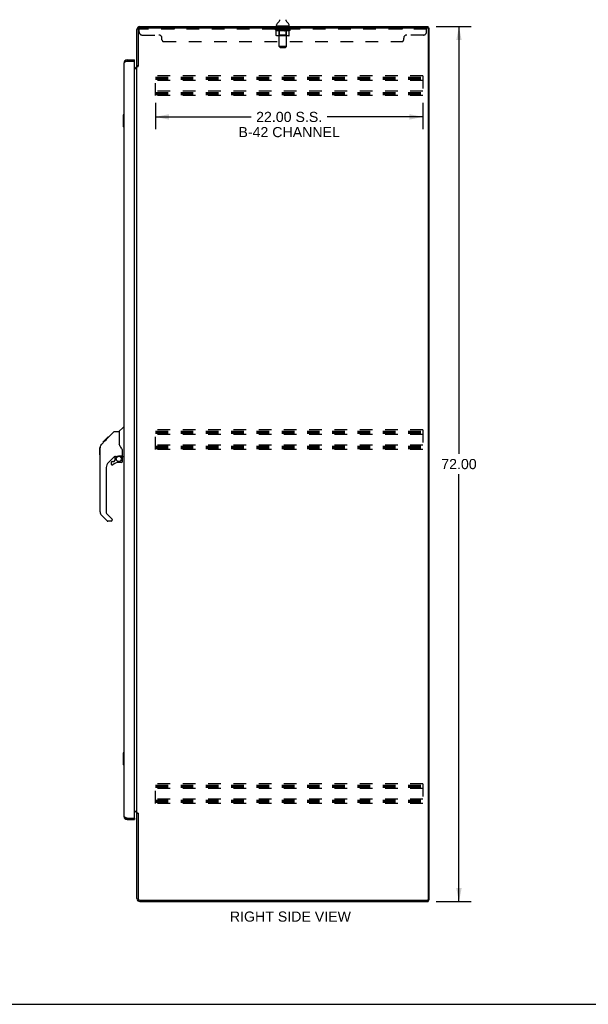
# Model space of a CAD drawing. Header units: inches. Extents: x 0 to 189, y 0 to 122.
# Tile 11 of 15: x 95 to 142, y 0 to 81. Entities that reach past the tile are written whole.
import ezdxf

# ---------------------------------------------------------------- set-up
doc = ezdxf.new("R2010")
doc.units = ezdxf.units.IN
doc.header["$LTSCALE"] = 10.388889
doc.header["$MEASUREMENT"] = 0
doc.linetypes.add('HIDDEN', pattern=[0.2, 0.1, -0.1])
doc.layers.get('0').update_dxf_attribs({"linetype": 'CONTINUOUS'})
for name, color, linetype in [('02___PRT_ALL_AXES', 7, 'CONTINUOUS'), ('DEFAULT_2', 8, 'HIDDEN'), ('DIMENSIONS', 7, 'CONTINUOUS')]:
    doc.layers.add(name, color=color, linetype=linetype)
doc.styles.get("Standard").update_dxf_attribs({"font": 'arial.ttf'})
doc.dimstyles.new('DIMSTYLE_1', dxfattribs={"dimtxt": 0.833333, "dimasz": 1.111111, "dimexe": 0.09, "dimexo": 0.07, "dimgap": 0.0375, "dimtad": 0, "dimtih": 1, "dimtoh": 1, "dimzin": 4, "dimdsep": 46, "dimtxsty": 'Standard', "dimblk": '_FILLED', "dimblk1": '_FILLED', "dimblk2": '_FILLED', "dimcen": 0.09, "dimazin": 1, "dimtfac": 1, "dimtdec": 3, "dimtofl": 0, "dimtmove": 0, "dimatfit": 3, "dimldrblk": '_FILLED', "dimfxl": 0, "dimtolj": 1, "dimtzin": 4, "dimarcsym": 0})

# ---------------------------------------------------------------- blocks, each defined once
blk = doc.blocks.new('_FILLED')
at = {"color": 0, "linetype": 'ByBlock'}
blk.add_solid([(0, 0), (-1, 0.2), (-1, -0.2)], dxfattribs=at)
blk = doc.blocks.new('*D5')
at = {"layer": 'DIMENSIONS', "color": 2, "linetype": 'Continuous'}
for p, q in [((129.614, 80.454), (132.497, 80.454)), ((131.497, 80.454), (131.497, 45.287)), ((131.497, 8.454), (131.497, 43.621)), ((129.614, 8.454), (132.497, 8.454))]:
    blk.add_line(p, q, dxfattribs=at)
at = {"layer": 'DIMENSIONS', "color": 2, "linetype": 'Continuous', "xscale": 1.1111111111, "yscale": 1.1111111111, "zscale": 1.1111111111}
for p, rotation in [((131.497, 80.454), 90), ((131.497, 8.454), 270)]:
    blk.add_blockref('_FILLED', p, dxfattribs=dict(at, rotation=rotation))
at = {"layer": 'DIMENSIONS', "color": 2, "linetype": 'Continuous', "insert": (131.497, 44.871), "char_height": 0.8333, "width": 2.91202, "attachment_point": 2, "line_spacing_factor": 0.9}
blk.add_mtext('72.00', dxfattribs=at)
blk = doc.blocks.new('*D6')
at = {"layer": 'DIMENSIONS', "color": 2, "linetype": 'Continuous'}
for p, q in [((106.534, 74.169), (106.534, 72.018)), ((128.534, 74.169), (128.534, 72.018)), ((106.534, 73.018), (114.403, 73.018)), ((128.534, 73.018), (120.664, 73.018))]:
    blk.add_line(p, q, dxfattribs=at)
at = {"layer": 'DIMENSIONS', "color": 2, "linetype": 'Continuous', "xscale": 1.1111111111, "yscale": 1.1111111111, "zscale": 1.1111111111, "rotation": 180}
blk.add_blockref('_FILLED', (106.534, 73.018), dxfattribs=at)
at = {"layer": 'DIMENSIONS', "color": 2, "linetype": 'Continuous', "xscale": 1.1111111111, "yscale": 1.1111111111, "zscale": 1.1111111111}
blk.add_blockref('_FILLED', (128.534, 73.018), dxfattribs=at)
at = {"layer": 'DIMENSIONS', "color": 2, "linetype": 'Continuous', "insert": (117.534, 73.435), "char_height": 0.83333, "width": 8.33333, "attachment_point": 2, "line_spacing_factor": 0.9}
blk.add_mtext('22.00 S.S.\\PB-42 CHANNEL', dxfattribs=at)

msp = doc.modelspace()

# ---------------------------------------------------------------- linework, layer by layer
at = {"color": 3, "linetype": 'Continuous'}
for p, q in [((105.013, 77.201), (105.013, 80.208)), ((105.259, 80.454), (128.961, 80.454)), ((105.26, 80.35), (128.898, 80.35)), ((128.961, 80.288), (128.961, 8.621)), ((129.013, 80.35), (129.013, 8.558)), ((105.117, 80.207), (105.117, 77.202)), ((103.955, 15.451), (103.955, 77.458)), ((104.107, 77.565), (104.101, 77.562)), ((104.113, 77.567), (104.107, 77.565)), ((104.124, 77.571), (104.113, 77.567)), ((104.136, 77.576), (104.124, 77.571)), ((104.147, 77.58), (104.136, 77.576)), ((104.159, 77.585), (104.147, 77.58)), ((104.177, 77.591), (104.159, 77.585)), ((104.201, 77.6), (104.177, 77.591)), ((104.201, 77.704), (104.809, 77.704)), ((104.201, 77.6), (104.789, 77.6)), ((104.809, 15.328), (104.809, 77.58)), ((104.809, 77.058), (104.87, 77.058)), ((104.809, 77.006), (104.973, 77.006)), ((105.013, 15.747), (105.013, 77.162)), ((105.013, 77.162), (105.087, 77.162)), ((104.809, 15.902), (104.973, 15.902)), ((104.87, 15.85), (104.809, 15.85)), ((105.013, 15.747), (105.087, 15.747)), ((105.013, 8.701), (105.013, 15.708)), ((105.103, 15.728), (105.106, 15.724)), ((105.117, 15.706), (105.117, 8.701)), ((104.141, 15.33), (104.13, 15.335)), ((104.153, 15.326), (104.141, 15.33)), ((104.165, 15.322), (104.153, 15.326)), ((104.177, 15.317), (104.165, 15.322)), ((104.201, 15.308), (104.177, 15.317)), ((104.201, 15.308), (104.789, 15.308)), ((104.201, 15.204), (104.809, 15.204)), ((105.259, 8.454), (128.961, 8.454)), ((105.26, 8.558), (128.898, 8.558))]:
    msp.add_line(p, q, dxfattribs=at)
at = {"color": 7, "linetype": 'Continuous'}
for p, q in [((116.49, 80.553), (116.49, 80.592)), ((116.513, 80.484), (116.513, 80.454)), ((117.513, 80.484), (116.513, 80.484)), ((116.722, 80.906), (116.719, 80.901)), ((117.513, 80.484), (117.513, 80.454)), ((117.536, 80.553), (117.536, 80.592)), ((128.96, 80.35), (128.907, 80.35)), ((128.961, 80.35), (128.961, 80.454)), ((128.961, 80.35), (129.013, 80.35)), ((104.201, 77.704), (104.201, 77.6)), ((104.809, 77.6), (104.789, 77.6)), ((104.809, 77.6), (104.809, 77.704)), ((105.117, 77.214), (105.013, 77.214)), ((103.895, 73.189), (103.895, 72.219)), ((103.955, 73.204), (103.91, 73.204)), ((103.942, 73.104), (103.942, 72.304)), ((103.91, 72.204), (103.955, 72.204)), ((102.52, 46.496), (103.144, 47.12)), ((103.2, 47.143), (103.561, 47.143)), ((103.561, 47.143), (103.561, 46.039)), ((103.567, 47.149), (103.865, 47.447)), ((103.955, 47.458), (103.892, 47.458)), ((102.101, 46.076), (102.38, 46.355)), ((102.207, 46.25), (102.211, 46.253)), ((102.207, 46.25), (102.274, 46.25)), ((102.211, 46.253), (102.277, 46.253)), ((102.212, 46.254), (102.621, 46.664)), ((102.278, 46.254), (102.212, 46.254)), ((102.36, 46.335), (102.293, 46.335)), ((102.379, 46.355), (102.513, 46.488)), ((102.446, 46.422), (102.379, 46.422)), ((102.528, 46.504), (102.461, 46.504)), ((102.52, 46.496), (102.485, 46.46)), ((102.605, 46.58), (102.538, 46.58)), ((102.621, 46.664), (102.623, 46.666)), ((102.688, 46.664), (102.621, 46.664)), ((102.622, 46.664), (102.688, 46.664)), ((102.623, 46.666), (102.69, 46.666)), ((101.975, 45.216), (101.975, 45.803)), ((101.986, 40.515), (101.986, 45.799)), ((102.101, 46.076), (102.082, 46.056)), ((103.581, 46.046), (103.561, 46.101)), ((103.611, 45.978), (103.581, 46.046)), ((103.837, 45.116), (103.837, 45.522)), ((103.173, 45.081), (102.671, 44.58)), ((102.892, 44.582), (102.892, 44.463)), ((102.971, 44.661), (103.123, 44.661)), ((103.132, 44.664), (103.203, 44.736)), ((103.207, 45.071), (103.207, 44.745)), ((103.249, 45.076), (103.337, 45.076)), ((103.515, 45.117), (103.522, 45.118)), ((103.522, 45.118), (103.817, 45.118)), ((103.758, 44.582), (103.522, 44.582)), ((103.699, 45.118), (103.779, 45.038)), ((103.771, 45.03), (103.765, 45.024)), ((103.817, 44.899), (103.837, 44.899)), ((103.837, 44.661), (103.837, 44.899)), ((103.876, 45.076), (103.955, 45.076)), ((102.498, 44.162), (102.498, 40.429)), ((102.554, 39.784), (102.102, 40.236)), ((102.521, 40.374), (102.957, 39.938)), ((102.892, 39.761), (102.61, 39.761)), ((102.971, 39.905), (102.971, 39.84)), ((103.895, 20.689), (103.895, 19.719)), ((103.955, 20.704), (103.91, 20.704)), ((103.942, 20.604), (103.942, 19.804)), ((103.91, 19.704), (103.955, 19.704)), ((105.117, 15.695), (105.013, 15.695)), ((104.201, 15.204), (104.201, 15.308)), ((104.789, 15.308), (104.809, 15.308)), ((104.809, 15.308), (104.809, 15.204)), ((128.907, 8.558), (128.96, 8.558)), ((128.961, 8.558), (129.013, 8.558)), ((128.961, 8.558), (128.961, 8.454)), ((0, 0), (188.889, 0))]:
    msp.add_line(p, q, dxfattribs=at)
for points in [[(116.726, 81.018), (116.728, 81.013), (116.729, 81.009), (116.731, 81.004), (116.732, 80.999), (116.733, 80.994), (116.734, 80.989), (116.734, 80.984), (116.735, 80.979), (116.735, 80.974), (116.735, 80.969), (116.735, 80.964), (116.735, 80.959), (116.735, 80.954), (116.734, 80.949), (116.733, 80.944), (116.733, 80.939), (116.731, 80.934), (116.73, 80.929), (116.729, 80.924), (116.727, 80.92), (116.725, 80.915), (116.724, 80.91), (116.722, 80.906)], [(117.306, 80.901), (117.304, 80.906), (117.302, 80.91), (117.3, 80.915), (117.299, 80.92), (117.297, 80.924), (117.296, 80.929), (117.294, 80.934), (117.293, 80.939), (117.292, 80.944), (117.292, 80.949), (117.291, 80.954), (117.291, 80.959), (117.29, 80.964), (117.29, 80.969), (117.291, 80.974), (117.291, 80.979), (117.291, 80.984), (117.292, 80.989), (117.293, 80.994), (117.294, 80.999), (117.295, 81.004), (117.297, 81.009), (117.298, 81.013), (117.3, 81.018)], [(103.94, 73.14), (103.94, 73.135), (103.941, 73.129), (103.941, 73.123), (103.941, 73.117), (103.942, 73.11), (103.942, 73.104)], [(103.942, 72.304), (103.942, 72.298), (103.941, 72.292), (103.941, 72.286), (103.941, 72.28), (103.94, 72.274), (103.94, 72.268)], [(103.144, 47.12), (103.152, 47.127), (103.161, 47.133), (103.17, 47.137), (103.18, 47.14), (103.19, 47.142), (103.2, 47.143)], [(102.401, 46.376), (102.386, 46.361), (102.38, 46.355)], [(102.485, 46.46), (102.462, 46.438), (102.441, 46.416), (102.401, 46.376)], [(102.101, 46.076), (102.082, 46.056), (102.057, 46.023), (102.035, 45.988), (102.017, 45.95), (102.003, 45.911), (101.993, 45.87), (101.987, 45.829), (101.986, 45.799)], [(103.784, 45.693), (103.735, 45.764), (103.686, 45.84), (103.645, 45.911), (103.611, 45.978)], [(103.837, 45.522), (103.836, 45.546), (103.831, 45.581), (103.822, 45.615), (103.81, 45.647), (103.795, 45.676), (103.784, 45.693)], [(103.337, 45.076), (103.345, 45.077), (103.354, 45.079), (103.364, 45.082), (103.375, 45.086), (103.388, 45.091), (103.403, 45.096), (103.42, 45.101), (103.438, 45.106), (103.456, 45.111), (103.476, 45.114), (103.495, 45.116), (103.515, 45.117)], [(103.817, 44.899), (103.816, 44.913), (103.815, 44.926), (103.812, 44.94), (103.808, 44.953), (103.803, 44.966), (103.797, 44.979), (103.791, 44.991), (103.783, 45.003), (103.774, 45.014), (103.765, 45.024)], [(103.779, 45.038), (103.779, 45.038), (103.778, 45.037), (103.778, 45.036), (103.776, 45.035), (103.775, 45.034), (103.771, 45.03)], [(103.94, 20.64), (103.94, 20.635), (103.941, 20.629), (103.941, 20.623), (103.941, 20.617), (103.942, 20.61), (103.942, 20.604)], [(103.942, 19.804), (103.942, 19.798), (103.941, 19.792), (103.941, 19.786), (103.941, 19.78), (103.94, 19.774), (103.94, 19.768)]]:
    msp.add_lwpolyline(points, dxfattribs=at)
at = {"color": 3, "linetype": 'Continuous'}
for points in [[(104.101, 77.562), (104.096, 77.56), (104.091, 77.558), (104.085, 77.556), (104.08, 77.553), (104.075, 77.551), (104.07, 77.549), (104.064, 77.547), (104.059, 77.544), (104.055, 77.542), (104.05, 77.54), (104.045, 77.538), (104.04, 77.536), (104.036, 77.533), (104.031, 77.531), (104.027, 77.529), (104.023, 77.527), (104.019, 77.524), (104.015, 77.522), (104.011, 77.52), (104.007, 77.518), (104.003, 77.516), (104, 77.513), (103.996, 77.511), (103.993, 77.509), (103.99, 77.507), (103.987, 77.504), (103.984, 77.502), (103.981, 77.5), (103.979, 77.498), (103.976, 77.496), (103.974, 77.493), (103.971, 77.491), (103.969, 77.489), (103.967, 77.487), (103.966, 77.484), (103.964, 77.482), (103.962, 77.48), (103.961, 77.478), (103.96, 77.475), (103.959, 77.473), (103.958, 77.471), (103.957, 77.469), (103.956, 77.467), (103.956, 77.464), (103.955, 77.462), (103.955, 77.46), (103.955, 77.458)], [(104.973, 77.006), (104.973, 77.008), (104.973, 77.01), (104.973, 77.012), (104.974, 77.014), (104.975, 77.015), (104.976, 77.017), (104.977, 77.019), (104.978, 77.02), (104.98, 77.022), (104.982, 77.023), (104.984, 77.024), (104.986, 77.026), (104.988, 77.027), (104.99, 77.028), (104.992, 77.029)], [(104.992, 77.029), (104.997, 77.032), (104.999, 77.033), (105.002, 77.034), (105.004, 77.035), (105.006, 77.037), (105.008, 77.038), (105.01, 77.04), (105.011, 77.041), (105.012, 77.043), (105.012, 77.044), (105.013, 77.045), (105.013, 77.047)], [(105.087, 77.162), (105.089, 77.163), (105.091, 77.165), (105.093, 77.166), (105.094, 77.168), (105.096, 77.169), (105.097, 77.171), (105.098, 77.172), (105.099, 77.174), (105.1, 77.175), (105.101, 77.176), (105.102, 77.178), (105.103, 77.179), (105.103, 77.18)], [(105.103, 77.18), (105.106, 77.184), (105.106, 77.186), (105.107, 77.188), (105.108, 77.189), (105.109, 77.191), (105.11, 77.193), (105.112, 77.195), (105.113, 77.196), (105.114, 77.198), (105.115, 77.2), (105.117, 77.202)], [(104.113, 15.342), (104.107, 15.344), (104.101, 15.346), (104.096, 15.348), (104.091, 15.35), (104.085, 15.353), (104.08, 15.355), (104.075, 15.357), (104.07, 15.359), (104.064, 15.362), (104.059, 15.364), (104.055, 15.366), (104.05, 15.368), (104.045, 15.371), (104.04, 15.373), (104.036, 15.375), (104.031, 15.377), (104.027, 15.379), (104.023, 15.382), (104.019, 15.384), (104.015, 15.386), (104.011, 15.388), (104.007, 15.391), (104.003, 15.393), (104, 15.395), (103.996, 15.397), (103.993, 15.399), (103.99, 15.402), (103.987, 15.404), (103.984, 15.406), (103.981, 15.408), (103.979, 15.411), (103.976, 15.413), (103.974, 15.415), (103.971, 15.417), (103.969, 15.419), (103.967, 15.422), (103.966, 15.424), (103.964, 15.426), (103.962, 15.428), (103.961, 15.431), (103.96, 15.433), (103.959, 15.435), (103.958, 15.437), (103.957, 15.44), (103.956, 15.442), (103.956, 15.444), (103.955, 15.446), (103.955, 15.448), (103.955, 15.451)], [(104.973, 15.902), (104.973, 15.9), (104.973, 15.898), (104.973, 15.896), (104.974, 15.895), (104.975, 15.893), (104.976, 15.891), (104.977, 15.89), (104.978, 15.888), (104.98, 15.887), (104.982, 15.885), (104.984, 15.884), (104.986, 15.883), (104.988, 15.881), (104.99, 15.88), (104.992, 15.879), (104.997, 15.877)], [(104.997, 15.877), (104.999, 15.875), (105.002, 15.874), (105.004, 15.873), (105.006, 15.872), (105.008, 15.87), (105.01, 15.869), (105.011, 15.867), (105.012, 15.866), (105.012, 15.864), (105.013, 15.863), (105.013, 15.861)], [(105.087, 15.747), (105.089, 15.745), (105.091, 15.744), (105.093, 15.742), (105.094, 15.74), (105.096, 15.739), (105.097, 15.738), (105.098, 15.736), (105.099, 15.735), (105.1, 15.733), (105.101, 15.732), (105.102, 15.731), (105.103, 15.729), (105.103, 15.728)], [(105.106, 15.724), (105.106, 15.722), (105.107, 15.721), (105.108, 15.719), (105.109, 15.717), (105.11, 15.715), (105.112, 15.714), (105.113, 15.712), (105.114, 15.71), (105.115, 15.708), (105.117, 15.706)], [(104.13, 15.335), (104.118, 15.339), (104.113, 15.342)]]:
    msp.add_lwpolyline(points, dxfattribs=at)
at = {"color": 7, "linetype": 'Continuous'}
msp.add_circle((103.522, 44.877), 0.217, dxfattribs=at)
at = {"color": 3, "linetype": 'Continuous'}
for centre, radius, start, end in [((105.259, 80.208), 0.246, 90, 180), ((105.26, 80.207), 0.143, 90, 180), ((128.898, 80.288), 0.0625, 0, 90), ((104.201, 77.458), 0.246, 90, 180), ((104.789, 77.58), 0.02, 0, 90), ((104.87, 77.201), 0.142, 270, 360), ((104.201, 15.451), 0.246, 180, 270), ((104.87, 15.708), 0.142, 0, 90), ((104.789, 15.328), 0.02, 270, 360), ((105.259, 8.701), 0.246, 180, 270), ((105.26, 8.701), 0.143, 180, 270), ((128.898, 8.621), 0.0625, 270, 360)]:
    msp.add_arc(centre, radius, start, end, dxfattribs=at)
at = {"color": 7, "linetype": 'Continuous'}
for centre, radius, start, end in [((116.634, 80.592), 0.144, 124.66265, 180), ((116.559, 80.553), 0.069, 180, 270), ((116.254, 81.141), 0.523, 304.66237, 336.9318), ((117.771, 81.141), 0.523, 203.0682, 235.33763), ((117.467, 80.553), 0.069, 270, 360), ((117.392, 80.592), 0.144, 0, 55.33735), ((104.201, 77.458), 0.142, 90, 131.36328), ((104.119, 77.314), 0.26, 87.37967, 90), ((103.91, 73.189), 0.015, 90, 180), ((103.94, 73.189), 0.015, 0, 90), ((103.91, 72.219), 0.015, 180, 270), ((103.94, 72.219), 0.015, 270, 360), ((103.581, 47.135), 0.0197, 135, 180), ((103.892, 47.419), 0.0394, 90, 135), ((101.994, 45.803), 0.0197, 110.96309, 180), ((101.994, 45.216), 0.0197, 180, 246.39296), ((103.089, 44.162), 0.591, 135, 180), ((102.971, 44.582), 0.0787, 90, 180), ((103.522, 43.795), 0.787, 90, 129.5212), ((103.123, 44.673), 0.0118, 270, 315), ((103.249, 44.879), 0.197, 90, 127.44051), ((103.195, 44.745), 0.0118, 315, 360), ((103.758, 44.661), 0.0787, 270, 360), ((103.64, 44.899), 0.197, 0, 45), ((103.817, 45.137), 0.0197, 270, 360), ((103.876, 45.116), 0.0394, 180, 270), ((102.971, 44.463), 0.0787, 180, 309.5212), ((102.38, 40.515), 0.394, 180, 225), ((102.577, 40.429), 0.0787, 180, 225), ((102.61, 39.84), 0.0787, 225, 270), ((102.892, 39.84), 0.0787, 270, 360), ((102.923, 39.905), 0.0472, 0, 45), ((103.91, 20.689), 0.015, 90, 180), ((103.94, 20.689), 0.015, 0, 90), ((103.91, 19.719), 0.015, 180, 270), ((103.94, 19.719), 0.015, 270, 360), ((104.201, 15.451), 0.142, 228.63672, 270), ((104.119, 15.594), 0.26, 270, 272.60473)]:
    msp.add_arc(centre, radius, start, end, dxfattribs=at)
at = {"layer": '02___PRT_ALL_AXES', "color": 8, "linetype": 'HIDDEN'}
for p, q in [((107.2, 80.35), (107.2, 80.246)), ((108.075, 80.35), (107.2, 80.35)), ((108.075, 80.246), (107.2, 80.246)), ((108.075, 80.35), (108.075, 80.246)), ((116.575, 80.246), (116.575, 80.35)), ((117.45, 80.35), (116.575, 80.35)), ((117.45, 80.246), (116.575, 80.246)), ((117.45, 80.246), (117.45, 80.35)), ((125.95, 80.35), (125.95, 80.246)), ((126.825, 80.35), (125.95, 80.35)), ((126.825, 80.246), (125.95, 80.246)), ((126.825, 80.35), (126.825, 80.246))]:
    msp.add_line(p, q, dxfattribs=at)
at = {"layer": 'DEFAULT_2', "color": 8, "linetype": 'HIDDEN'}
for p, q in [((105.2, 80.005), (105.2, 80.35)), ((105.26, 80.35), (105.2, 80.35)), ((128.825, 80.246), (105.2, 80.246)), ((116.38, 80.207), (116.38, 80.247)), ((116.38, 80.247), (116.686, 80.247)), ((116.476, 80.14), (116.38, 80.207)), ((117.646, 80.207), (116.38, 80.207)), ((116.381, 80.247), (116.381, 80.252)), ((116.501, 80.251), (116.381, 80.252)), ((116.389, 80.247), (116.389, 80.254)), ((116.398, 80.244), (116.398, 80.248)), ((116.398, 80.244), (117.628, 80.244)), ((116.407, 80.244), (116.407, 80.248)), ((116.408, 80.244), (116.408, 80.248)), ((116.418, 80.247), (116.418, 80.254)), ((116.434, 80.244), (116.434, 80.248)), ((116.436, 80.244), (116.436, 80.248)), ((116.464, 80.247), (116.464, 80.254)), ((116.479, 80.244), (116.479, 80.248)), ((116.482, 80.244), (116.482, 80.248)), ((116.501, 80.247), (116.501, 80.251)), ((116.528, 80.247), (116.528, 80.254)), ((116.529, 80.244), (116.529, 80.247)), ((116.53, 80.244), (116.53, 80.247)), ((116.533, 80.244), (116.533, 80.247)), ((116.54, 80.244), (116.54, 80.248)), ((116.54, 80.244), (116.54, 80.247)), ((116.544, 80.244), (116.544, 80.248)), ((116.547, 80.244), (116.547, 80.248)), ((116.551, 80.244), (116.551, 80.247)), ((116.565, 80.244), (116.565, 80.247)), ((116.584, 80.244), (116.584, 80.25)), ((116.584, 80.244), (116.584, 80.247)), ((116.604, 80.244), (116.604, 80.247)), ((116.604, 80.244), (116.604, 80.247)), ((116.606, 80.247), (116.606, 80.254)), ((116.616, 80.244), (116.616, 80.248)), ((116.62, 80.244), (116.62, 80.248)), ((116.629, 80.244), (116.629, 80.247)), ((116.64, 80.244), (116.64, 80.251)), ((116.656, 80.244), (116.656, 80.247)), ((116.659, 80.244), (116.659, 80.247)), ((116.686, 80.244), (116.686, 80.247)), ((116.753, 80.247), (116.691, 80.247)), ((116.696, 80.247), (116.696, 80.254)), ((116.7, 80.484), (116.7, 80.454)), ((116.703, 80.244), (116.703, 80.248)), ((116.708, 80.244), (116.708, 80.248)), ((116.713, 78.803), (116.713, 80.45)), ((116.714, 80.244), (116.714, 80.253)), ((116.718, 80.244), (116.718, 80.247)), ((116.729, 80.244), (116.729, 80.247)), ((116.753, 80.244), (116.753, 80.247)), ((116.828, 80.247), (116.769, 80.247)), ((116.789, 80.244), (116.789, 80.247)), ((116.796, 80.247), (116.796, 80.254)), ((116.8, 80.244), (116.8, 80.248)), ((116.802, 80.244), (116.802, 80.253)), ((116.805, 80.244), (116.805, 80.248)), ((116.813, 80.244), (116.813, 80.248)), ((116.828, 80.244), (116.828, 80.247)), ((116.908, 80.247), (116.854, 80.247)), ((116.867, 80.244), (116.867, 80.247)), ((116.898, 80.247), (117.013, 80.254)), ((116.903, 80.247), (116.903, 80.254)), ((116.903, 80.248), (116.903, 80.254)), ((116.903, 80.254), (116.903, 80.254)), ((116.903, 80.244), (116.903, 80.248)), ((116.907, 80.244), (116.907, 80.248)), ((116.908, 80.244), (116.908, 80.247)), ((116.909, 80.244), (116.909, 80.248)), ((116.992, 80.247), (116.944, 80.247)), ((116.949, 80.244), (116.949, 80.247)), ((116.992, 80.244), (116.992, 80.247)), ((117.01, 80.248), (117.01, 80.248)), ((117.01, 80.244), (117.01, 80.248)), ((117.01, 80.244), (117.01, 80.248)), ((117.013, 80.247), (117.013, 80.254)), ((117.013, 80.254), (117.127, 80.247)), ((117.015, 80.244), (117.015, 80.248)), ((117.015, 80.248), (117.016, 80.248)), ((117.016, 80.244), (117.016, 80.248)), ((117.034, 80.244), (117.034, 80.247)), ((117.034, 80.247), (117.082, 80.247)), ((117.076, 80.244), (117.076, 80.247)), ((117.117, 80.244), (117.117, 80.248)), ((117.117, 80.244), (117.117, 80.247)), ((117.117, 80.247), (117.172, 80.247)), ((117.118, 80.244), (117.118, 80.248)), ((117.122, 80.248), (117.122, 80.254)), ((117.122, 80.254), (117.123, 80.254)), ((117.122, 80.244), (117.122, 80.248)), ((117.123, 80.247), (117.123, 80.254)), ((117.159, 80.244), (117.159, 80.247)), ((117.198, 80.244), (117.198, 80.247)), ((117.198, 80.247), (117.257, 80.247)), ((117.213, 80.244), (117.213, 80.248)), ((117.221, 80.244), (117.221, 80.248)), ((117.223, 80.244), (117.223, 80.253)), ((117.226, 80.244), (117.226, 80.248)), ((117.229, 80.247), (117.229, 80.254)), ((117.237, 80.244), (117.237, 80.247)), ((117.273, 80.244), (117.273, 80.247)), ((117.273, 80.247), (117.335, 80.247)), ((117.297, 80.244), (117.297, 80.247)), ((117.308, 80.244), (117.308, 80.247)), ((117.312, 80.244), (117.312, 80.253)), ((117.313, 78.803), (117.313, 80.45)), ((117.318, 80.244), (117.318, 80.248)), ((117.323, 80.244), (117.323, 80.248)), ((117.325, 80.484), (117.325, 80.454)), ((117.33, 80.247), (117.33, 80.254)), ((117.34, 80.244), (117.34, 80.247)), ((117.34, 80.247), (117.541, 80.247)), ((117.367, 80.244), (117.367, 80.247)), ((117.37, 80.244), (117.37, 80.247)), ((117.386, 80.244), (117.386, 80.251)), ((117.397, 80.244), (117.397, 80.247)), ((117.406, 80.244), (117.406, 80.248)), ((117.41, 80.244), (117.41, 80.248)), ((117.42, 80.247), (117.42, 80.254)), ((117.421, 80.244), (117.421, 80.247)), ((117.421, 80.244), (117.421, 80.247)), ((117.442, 80.244), (117.442, 80.25)), ((117.442, 80.244), (117.442, 80.247)), ((117.46, 80.244), (117.46, 80.247)), ((117.475, 80.244), (117.475, 80.247)), ((117.479, 80.244), (117.479, 80.248)), ((117.482, 80.244), (117.482, 80.248)), ((117.486, 80.244), (117.486, 80.248)), ((117.486, 80.244), (117.486, 80.247)), ((117.493, 80.244), (117.493, 80.247)), ((117.496, 80.244), (117.496, 80.247)), ((117.497, 80.244), (117.497, 80.247)), ((117.498, 80.247), (117.498, 80.254)), ((117.544, 80.244), (117.544, 80.248)), ((117.547, 80.244), (117.547, 80.248)), ((117.547, 80.138), (117.646, 80.207)), ((117.561, 80.247), (117.561, 80.254)), ((117.59, 80.244), (117.59, 80.248)), ((117.592, 80.244), (117.592, 80.248)), ((117.608, 80.247), (117.608, 80.254)), ((117.618, 80.244), (117.618, 80.248)), ((117.619, 80.244), (117.619, 80.248)), ((117.628, 80.244), (117.628, 80.248)), ((117.637, 80.247), (117.637, 80.254)), ((117.646, 80.207), (117.646, 80.254)), ((128.825, 80.005), (128.825, 80.35)), ((105.45, 79.755), (106.825, 79.755)), ((107.075, 79.35), (107.075, 79.505)), ((116.476, 79.733), (116.476, 80.14)), ((116.476, 80.14), (116.491, 80.13)), ((116.506, 80.121), (116.491, 80.13)), ((116.521, 80.113), (116.506, 80.121)), ((117.504, 79.696), (116.519, 79.696)), ((116.535, 80.106), (116.521, 80.113)), ((116.549, 80.1), (116.535, 80.106)), ((116.564, 80.096), (116.549, 80.1)), ((116.658, 80.096), (116.564, 80.096)), ((116.658, 80.096), (116.672, 80.1)), ((116.7, 79.736), (116.66, 79.696)), ((116.686, 80.106), (116.672, 80.1)), ((116.7, 80.113), (116.686, 80.106)), ((116.7, 79.736), (116.7, 80.204)), ((116.715, 80.121), (116.7, 80.113)), ((117.326, 79.736), (116.7, 79.736)), ((116.729, 80.129), (116.714, 80.12)), ((116.744, 80.139), (116.729, 80.129)), ((116.744, 79.733), (116.744, 80.139)), ((116.744, 80.139), (116.773, 80.129)), ((116.802, 80.121), (116.773, 80.129)), ((116.83, 80.113), (116.802, 80.121)), ((116.858, 80.106), (116.83, 80.113)), ((116.886, 80.1), (116.858, 80.106)), ((116.914, 80.096), (116.886, 80.101)), ((117.112, 80.096), (116.914, 80.096)), ((117.112, 80.096), (117.139, 80.1)), ((117.167, 80.106), (117.139, 80.1)), ((117.195, 80.113), (117.167, 80.106)), ((117.223, 80.12), (117.194, 80.113)), ((117.251, 80.129), (117.222, 80.12)), ((117.279, 80.138), (117.25, 80.129)), ((117.258, 79.696), (117.26, 79.696)), ((117.265, 79.698), (117.268, 79.7)), ((117.268, 79.7), (117.27, 79.703)), ((117.279, 79.733), (117.279, 80.138)), ((117.279, 80.138), (117.293, 80.129)), ((117.307, 80.12), (117.293, 80.129)), ((117.321, 80.113), (117.307, 80.12)), ((117.335, 80.106), (117.321, 80.113)), ((117.326, 79.736), (117.326, 80.204)), ((117.326, 79.736), (117.365, 79.696)), ((117.348, 80.101), (117.334, 80.106)), ((117.361, 80.096), (117.348, 80.101)), ((117.465, 80.096), (117.361, 80.096)), ((117.465, 80.096), (117.479, 80.101)), ((117.492, 80.106), (117.479, 80.1)), ((117.506, 80.113), (117.492, 80.106)), ((117.519, 80.12), (117.505, 80.113)), ((117.533, 80.129), (117.519, 80.12)), ((117.547, 80.138), (117.533, 80.128)), ((117.547, 79.733), (117.547, 80.138)), ((126.95, 79.35), (126.95, 79.505)), ((128.575, 79.755), (127.2, 79.755)), ((107.2, 79.225), (126.825, 79.225)), ((116.782, 78.734), (116.713, 78.803)), ((117.313, 78.803), (116.713, 78.803)), ((116.782, 78.734), (117.244, 78.734)), ((117.244, 78.734), (117.313, 78.803)), ((106.534, 74.767), (106.534, 76.392)), ((128.534, 76.392), (106.534, 76.392)), ((106.534, 76.288), (128.534, 76.288)), ((106.534, 76.198), (128.534, 76.198)), ((128.534, 76.392), (128.534, 74.767)), ((106.534, 76.121), (128.534, 76.121)), ((128.534, 76.017), (106.534, 76.017)), ((128.534, 75.142), (106.534, 75.142)), ((106.534, 75.038), (128.534, 75.038)), ((106.534, 74.948), (128.534, 74.948)), ((106.534, 74.871), (128.534, 74.871)), ((128.534, 74.767), (106.534, 74.767)), ((106.534, 45.642), (106.534, 47.267)), ((128.534, 47.267), (106.534, 47.267)), ((106.534, 47.163), (128.534, 47.163)), ((106.534, 47.073), (128.534, 47.073)), ((106.534, 46.996), (128.534, 46.996)), ((128.534, 47.267), (128.534, 45.642)), ((128.534, 46.892), (106.534, 46.892)), ((128.534, 46.017), (106.534, 46.017)), ((106.534, 45.913), (128.534, 45.913)), ((106.534, 45.823), (128.534, 45.823)), ((106.534, 45.746), (128.534, 45.746)), ((128.534, 45.642), (106.534, 45.642)), ((128.534, 18.142), (106.534, 18.142)), ((106.534, 16.517), (106.534, 18.142)), ((106.534, 18.038), (128.534, 18.038)), ((106.534, 17.948), (128.534, 17.948)), ((106.534, 17.871), (128.534, 17.871)), ((128.534, 18.142), (128.534, 16.517)), ((128.534, 17.767), (106.534, 17.767)), ((128.534, 16.892), (106.534, 16.892)), ((106.534, 16.788), (128.534, 16.788)), ((106.534, 16.698), (128.534, 16.698)), ((106.534, 16.621), (128.534, 16.621)), ((128.534, 16.517), (106.534, 16.517))]:
    msp.add_line(p, q, dxfattribs=at)
for points in [[(116.519, 79.696), (116.514, 79.696), (116.509, 79.697), (116.504, 79.698), (116.499, 79.7), (116.495, 79.703), (116.49, 79.706), (116.486, 79.709), (116.483, 79.713), (116.48, 79.718), (116.478, 79.722), (116.477, 79.728), (116.476, 79.733)], [(116.765, 79.696), (116.763, 79.696), (116.76, 79.697), (116.758, 79.698), (116.755, 79.7), (116.753, 79.703), (116.751, 79.706), (116.749, 79.709), (116.747, 79.713), (116.746, 79.718), (116.745, 79.722), (116.744, 79.728), (116.744, 79.733)], [(117.26, 79.696), (117.263, 79.697), (117.265, 79.698)], [(117.27, 79.703), (117.272, 79.706), (117.274, 79.709), (117.276, 79.713), (117.277, 79.718)], [(117.272, 79.706), (117.274, 79.709), (117.276, 79.713)], [(117.277, 79.718), (117.278, 79.722), (117.279, 79.728), (117.279, 79.733)], [(117.278, 79.722), (117.279, 79.728), (117.279, 79.733)], [(117.504, 79.696), (117.509, 79.696), (117.514, 79.697), (117.519, 79.698), (117.524, 79.7), (117.529, 79.703), (117.533, 79.706), (117.537, 79.709), (117.54, 79.713), (117.543, 79.718), (117.545, 79.722), (117.546, 79.728), (117.547, 79.733)]]:
    msp.add_lwpolyline(points, dxfattribs=at)
for centre, radius, start, end in [((116.66, 80.204), 0.0398, 0, 89.99999), ((116.678, 80.45), 0.0345, 0, 90), ((117.347, 80.45), 0.0345, 90, 180), ((117.365, 80.204), 0.0398, 90.00001, 180), ((105.45, 80.005), 0.25, 180, 270), ((106.825, 79.505), 0.25, 0, 90), ((127.2, 79.505), 0.25, 90, 180), ((128.575, 80.005), 0.25, 270, 360), ((107.2, 79.35), 0.125, 180, 270), ((126.825, 79.35), 0.125, 270, 360)]:
    msp.add_arc(centre, radius, start, end, dxfattribs=at)
for centre, major_axis, ratio, start_param, end_param in [((117.013, 80.254), (0.633, 0.007), 0.05963, 9.249616, 9.431313), ((117.013, 80.254), (0.633, 0), 0.060556, -3.083241, -2.96706), ((116.335, 80.242), (0.198, 0.002), 0.05963, 0.25549, 1.295341), ((117.013, 80.254), (0.633, 0.013), 0.05688, 2.791345, 2.965878), ((116.404, 80.242), (0.198, -0.002), 0.05963, 0.605815, 1.645666), ((117.013, 80.254), (0.633, -0.007), 0.05963, -2.96643, -2.791898), ((116.335, 80.236), (0.198, 0.004), 0.05688, 1.20151, 1.294789), ((116.404, 80.236), (0.198, 0), 0.060556, 1.551758, 1.645036), ((116.36, 80.236), (0.198, 0.002), 0.05963, 1.170259, 1.376596), ((116.405, 80.238), (0.164, 0.002), 0.05963, 1.065228, 1.614276), ((116.385, 80.238), (0.164, 0.003), 0.05688, 0.890143, 1.43919), ((116.443, 80.238), (0.164, 0), 0.060556, 1.240391, 1.789438), ((116.332, 80.242), (0.198, 0.004), 0.05688, 0.080405, 1.120256), ((117.013, 80.254), (0.633, 0.019), 0.052395, 2.616403, 2.790936), ((116.467, 80.242), (0.198, -0.004), 0.05688, 0.7809, 1.820751), ((117.013, 80.254), (0.633, -0.013), 0.05688, -2.791345, -2.616812), ((116.332, 80.236), (0.198, 0.006), 0.052395, 1.026568, 1.119847), ((116.467, 80.236), (0.198, -0.002), 0.05963, 1.72692, 1.820198), ((116.385, 80.238), (0.164, 0.005), 0.052395, 0.715201, 1.264248), ((116.499, 80.238), (0.164, -0.002), 0.05963, 1.415553, 1.9646), ((117.013, 80.254), (0.633, 0.025), 0.046319, 2.441654, 2.616187), ((116.546, 80.242), (0.198, -0.006), 0.052395, 0.955842, 1.995693), ((116.349, 80.242), (0.198, 0.006), 0.052395, -0.094537, 0.945314), ((117.013, 80.254), (0.633, -0.019), 0.052395, -2.616403, -2.44187), ((116.349, 80.236), (0.198, 0.008), 0.046319, 0.851819, 0.945098), ((116.546, 80.236), (0.198, -0.004), 0.05688, 1.902006, 1.995284), ((116.403, 80.238), (0.164, 0.006), 0.046319, 0.540452, 1.089499), ((116.57, 80.238), (0.164, -0.003), 0.05688, 1.590638, 2.139686), ((116.36, 80.242), (0.198, 0), 0.060556, 0.430652, 0.777569), ((117.013, 80.254), (0.633, 0.029), 0.038841, 2.267123, 2.441656), ((116.639, 80.242), (0.198, -0.008), 0.046319, 1.130591, 2.170442), ((116.386, 80.242), (0.198, 0.008), 0.046319, -0.269286, 0.770565), ((117.013, 80.254), (0.633, -0.025), 0.046319, -2.441654, -2.267121), ((116.386, 80.236), (0.198, 0.009), 0.038841, 0.677289, 0.770567), ((116.639, 80.236), (0.198, -0.006), 0.052395, 2.076947, 2.170226), ((116.44, 80.238), (0.164, 0.008), 0.038841, 0.365921, 0.914969), ((116.655, 80.238), (0.164, -0.005), 0.052395, 1.76558, 2.314627), ((117.013, 80.254), (0.633, 0.033), 0.030195, 2.09281, 2.267343), ((116.744, 80.242), (0.198, -0.009), 0.038841, 1.305122, 2.344973), ((116.442, 80.242), (0.198, 0.009), 0.038841, -0.443817, 0.596034), ((117.013, 80.254), (0.633, -0.029), 0.038841, -2.267123, -2.092591), ((116.442, 80.236), (0.198, 0.01), 0.030195, 0.502975, 0.596254), ((116.744, 80.236), (0.198, -0.008), 0.046319, 2.251696, 2.344975), ((116.494, 80.238), (0.164, 0.009), 0.030195, 0.191608, 0.740655), ((116.75, 80.238), (0.164, -0.006), 0.046319, 1.940329, 2.489376), ((116.516, 80.242), (0.198, 0.01), 0.030195, -0.61813, 0.421721), ((117.013, 80.254), (0.633, 0.036), 0.020645, 1.918687, 2.09322), ((116.857, 80.242), (0.198, -0.01), 0.030195, 1.479435, 2.519286), ((117.013, 80.254), (0.633, -0.033), 0.030195, -2.09281, -1.918277), ((116.516, 80.236), (0.198, 0.011), 0.020645, 0.328852, 0.422131), ((116.857, 80.236), (0.198, -0.009), 0.038841, 2.426227, 2.519505), ((116.565, 80.238), (0.164, 0.009), 0.020645, 0.017485, 0.566532), ((116.854, 80.238), (0.164, -0.008), 0.038841, 2.11486, 2.663907), ((116.604, 80.242), (0.198, 0.011), 0.020645, -0.792253, 0.247598), ((117.013, 80.254), (0.633, 0.038), 0.010478, 1.744704, 1.919237), ((116.975, 80.242), (0.198, -0.011), 0.020645, 1.653558, 2.693409), ((117.013, 80.254), (0.633, -0.036), 0.020645, -1.918687, -1.744154), ((116.604, 80.236), (0.198, 0.012), 0.010478, 0.154869, 0.248148), ((116.975, 80.236), (0.198, -0.01), 0.030195, 2.60054, 2.693819), ((116.648, 80.238), (0.164, 0.01), 0.010478, 6.126688, 6.675735), ((116.962, 80.238), (0.164, -0.009), 0.030195, 2.289173, 2.83822), ((116.705, 80.242), (0.198, 0.012), 0.010478, -0.966236, -0.000846), ((117.094, 80.242), (0.198, -0.012), 0.010478, 1.827541, 2.867392), ((117.013, 80.254), (0.633, -0.038), 0.010478, -1.744704, -1.570171), ((117.094, 80.236), (0.198, -0.011), 0.020645, 2.774664, 2.867942), ((117.072, 80.238), (0.164, -0.009), 0.020645, 2.463296, 3.012344), ((116.932, 80.242), (0.198, 0.012), 0.010478, 0.274201, 1.314052), ((116.846, 80.238), (0.164, 0.01), 0.010478, -0.000483, 0.504314), ((116.816, 80.236), (0.198, 0.012), 0.010478, 0.099668, 0.192946), ((117.013, 80.254), (0.633, 0.038), 0.010478, -1.571421, -1.396888), ((117.21, 80.236), (0.198, -0.012), 0.010478, 2.948646, 3.041925), ((117.18, 80.238), (0.164, -0.01), 0.010478, 2.637279, 3.142076), ((117.051, 80.242), (0.198, 0.011), 0.020645, 0.448184, 1.488034), ((116.954, 80.238), (0.164, 0.009), 0.020645, 0.129249, 0.678296), ((116.932, 80.236), (0.198, 0.011), 0.020645, 0.273651, 0.366929), ((117.32, 80.242), (0.198, -0.012), 0.010478, -3.140747, -2.175357), ((117.013, 80.254), (0.633, 0.036), 0.020645, -1.397439, -1.222906), ((117.013, 80.254), (0.633, -0.038), 0.010478, 1.222355, 1.396888), ((117.169, 80.242), (0.198, 0.01), 0.030195, 0.622307, 1.662158), ((117.064, 80.238), (0.164, 0.009), 0.030195, 0.303372, 0.852419), ((117.378, 80.238), (0.164, -0.01), 0.010478, 2.749043, 3.29809), ((117.422, 80.242), (0.198, -0.011), 0.020645, 2.893995, 3.933846), ((117.051, 80.236), (0.198, 0.01), 0.030195, 0.447774, 0.541052), ((117.422, 80.236), (0.198, -0.012), 0.010478, 2.893445, 2.986723), ((117.013, 80.254), (0.633, 0.033), 0.030195, -1.223315, -1.048783), ((117.013, 80.254), (0.633, -0.036), 0.020645, 1.048373, 1.222906), ((117.282, 80.242), (0.198, 0.009), 0.038841, 0.79662, 1.836471), ((117.172, 80.238), (0.164, 0.008), 0.038841, 0.477686, 1.026733), ((117.461, 80.238), (0.164, -0.009), 0.020645, 2.57506, 3.124108), ((117.51, 80.242), (0.198, -0.01), 0.030195, 2.719872, 3.759723), ((117.386, 80.242), (0.198, 0.008), 0.046319, 0.971151, 2.011002), ((117.169, 80.236), (0.198, 0.009), 0.038841, 0.622087, 0.715366), ((117.51, 80.236), (0.198, -0.011), 0.020645, 2.719462, 2.812741), ((117.013, 80.254), (0.633, 0.029), 0.038841, -1.049002, -0.874469), ((117.013, 80.254), (0.633, -0.033), 0.030195, 0.87425, 1.048783), ((117.276, 80.238), (0.164, 0.006), 0.046319, 0.652216, 1.201263), ((117.48, 80.242), (0.198, 0.006), 0.052395, 1.1459, 2.185751), ((117.531, 80.238), (0.164, -0.009), 0.030195, 2.400937, 2.949985), ((117.584, 80.242), (0.198, -0.009), 0.038841, 2.545558, 3.585409), ((117.371, 80.238), (0.164, 0.005), 0.052395, 0.826965, 1.376012), ((117.282, 80.236), (0.198, 0.008), 0.046319, 0.796618, 0.889896), ((117.584, 80.236), (0.198, -0.01), 0.030195, 2.545339, 2.638617), ((117.559, 80.242), (0.198, 0.004), 0.05688, 1.320842, 2.360692), ((117.013, 80.254), (0.633, 0.025), 0.046319, -0.874471, -0.699939), ((117.013, 80.254), (0.633, -0.029), 0.038841, 0.699936, 0.874469), ((117.64, 80.242), (0.198, -0.008), 0.046319, 2.371028, 3.410879), ((117.586, 80.238), (0.164, -0.008), 0.038841, 2.226624, 2.775671), ((117.622, 80.242), (0.198, 0.002), 0.05963, 1.495927, 2.535778), ((117.456, 80.238), (0.164, 0.003), 0.05688, 1.001907, 1.550954), ((117.677, 80.242), (0.198, -0.006), 0.052395, 2.196279, 3.23613), ((117.386, 80.236), (0.198, 0.006), 0.052395, 0.971367, 1.064645), ((117.623, 80.238), (0.164, -0.006), 0.046319, 2.052093, 2.601141), ((117.666, 80.242), (0.198, 0), 0.060556, 1.671089, 2.71094), ((117.64, 80.236), (0.198, -0.009), 0.038841, 2.371026, 2.464304), ((117.694, 80.242), (0.198, -0.004), 0.05688, 2.021337, 3.061188), ((117.013, 80.254), (0.633, 0.019), 0.052395, -0.699723, -0.52519), ((117.013, 80.254), (0.633, -0.025), 0.046319, 0.525406, 0.699939), ((117.69, 80.242), (0.198, -0.002), 0.05963, 1.846251, 2.886102), ((117.527, 80.238), (0.164, 0.002), 0.05963, 1.176993, 1.72604), ((117.641, 80.238), (0.164, -0.005), 0.052395, 1.877344, 2.426392), ((117.582, 80.238), (0.164, 0), 0.060556, 1.352155, 1.901202), ((117.64, 80.238), (0.164, -0.003), 0.05688, 1.702402, 2.25145), ((117.621, 80.238), (0.164, -0.002), 0.05963, 1.527317, 2.076364), ((117.48, 80.236), (0.198, 0.004), 0.05688, 1.146309, 1.239587), ((117.677, 80.236), (0.198, -0.008), 0.046319, 2.196495, 2.289773), ((117.013, 80.254), (0.633, 0.013), 0.05688, -0.524781, -0.350248), ((117.013, 80.254), (0.633, -0.019), 0.052395, 0.350657, 0.52519), ((117.559, 80.236), (0.198, 0.002), 0.05963, 1.321394, 1.414673), ((117.694, 80.236), (0.198, -0.006), 0.052395, 2.021746, 2.115024), ((117.013, 80.254), (0.633, 0.007), 0.05963, -0.349695, -0.175162), ((117.013, 80.254), (0.633, -0.013), 0.05688, 0.175715, 0.350248), ((117.622, 80.236), (0.198, 0), 0.060556, 1.496556, 1.589835), ((117.69, 80.236), (0.198, -0.004), 0.05688, 1.846804, 1.940083), ((117.666, 80.236), (0.198, -0.002), 0.05963, 1.671719, 1.764997), ((117.013, 80.254), (0.633, 0), 0.060556, -0.174533, 0), ((117.013, 80.254), (0.633, -0.007), 0.05963, 0.000629, 0.175162)]:
    msp.add_ellipse(centre, major_axis=major_axis, ratio=ratio, start_param=start_param, end_param=end_param, dxfattribs=at)

# ---------------------------------------------------------------- texts
at = {"layer": 'DIMENSIONS', "color": 2, "linetype": 'Continuous', "insert": (117.635, 7.635), "char_height": 0.83333, "width": 9.93804, "attachment_point": 2, "line_spacing_factor": 0.9}
msp.add_mtext('RIGHT SIDE VIEW', dxfattribs=at)

# ---------------------------------------------------------------- dimensions: what is measured, and where the dimension line sits
at = {"layer": 'DIMENSIONS', "color": 2, "linetype": 'Continuous'}
dim = msp.add_linear_dim(base=(131.497, 80.454), p1=(129.544, 8.454), p2=(129.544, 80.454), angle=90, dimstyle='DIMSTYLE_1', dxfattribs=at)
dim.commit()
dim.dimension.update_dxf_attribs({"geometry": '*D5', "text_midpoint": (131.497, 44.45), "dimtype": 160})
dim = msp.add_linear_dim(base=(128.534, 73.018), p1=(106.534, 74.239), p2=(128.534, 74.239), text='<> S.S.\\PB-42 CHANNEL', dimstyle='DIMSTYLE_1', dxfattribs=at)
dim.commit()
dim.dimension.update_dxf_attribs({"geometry": '*D6', "text_midpoint": (117.534, 72.393), "dimtype": 160})

doc.saveas('drawing.dxf')
